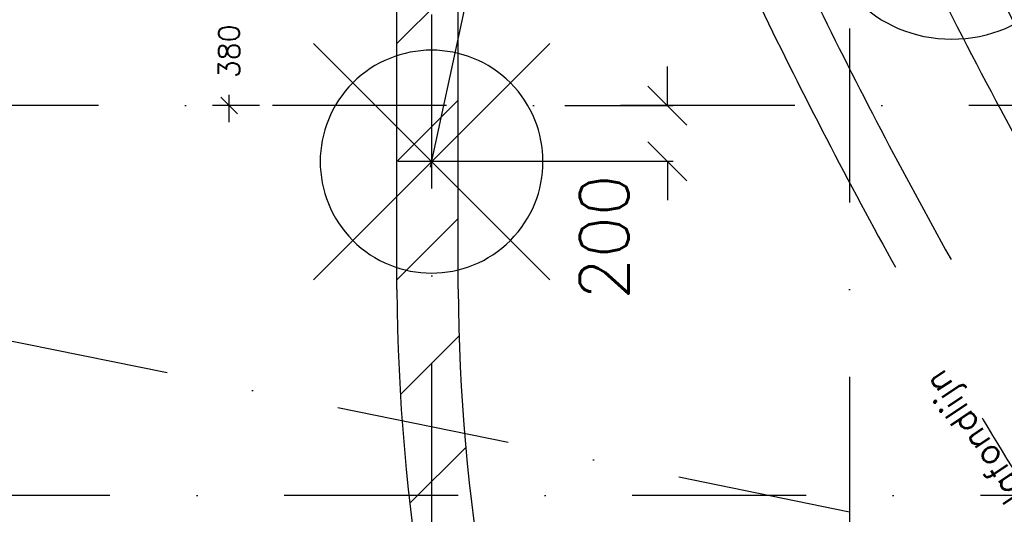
# Model space of a CAD drawing. Extents: x -33344 to 2055880, y -64816 to 121260.
# Tile 105 of 133: x 39505 to 43041, y 74880 to 76655. Entities that reach past the tile are written whole.
import ezdxf
from ezdxf.enums import TextEntityAlignment as Align

# ---------------------------------------------------------------- set-up
doc = ezdxf.new("R2010")
doc.units = 0
doc.header["$LTSCALE"] = 50
doc.header["$MEASUREMENT"] = 0
doc.header["$PDMODE"] = 3
doc.header["$PDSIZE"] = 0.1
for name, pattern in [('DASHED', [0.75, 0.5, -0.25]), ('HIDDENX2', [0.75, 0.5, -0.25]), ('STRAM_0WT$1$DASHDOT', [25, 12.5, -6.25, 0, -6.25]), ('STRAM_0WT$1$DD1', [2.66667, 1.66667, -0.5, 0, -0.5])]:
    doc.linetypes.add(name, pattern=pattern)
doc.layers.get('0').update_dxf_attribs({"linetype": 'CONTINUOUS'})
doc.layers.get('DEFPOINTS').update_dxf_attribs({"linetype": 'CONTINUOUS'})
for name, color, linetype in [('00', 7, 'CONTINUOUS'), ('_DETAILNUMMERS', 4, 'CONTINUOUS'), ('_DETAILNUMMERSTEKST', 4, 'CONTINUOUS'), ('A--A22--_F123-', 9, 'CONTINUOUS'), ('A--L22--', 3, 'CONTINUOUS'), ('A--L22--_F-2--', 7, 'CONTINUOUS'), ('A--L35A2_PLAFONDS', 1, 'HIDDENX2'), ('A--M$1A-_F123-', 1, 'CONTINUOUS'), ('STRAM_0WT$0$A--L$7A-_STRA0', 1, 'STRAM_0WT$1$DASHDOT'), ('STRAM_0WT$0$A--L90--_F---0', 250, 'CONTINUOUS'), ('STRAM_0WT$1$A--L90--_F-23-', 7, 'CONTINUOUS'), ('STRAM_0WT$1$A--L90--_F123-', 7, 'CONTINUOUS'), ('STRAM_0WT$1$A--M$1A-_F123-', 1, 'CONTINUOUS'), ('STRAM_0WT$1$STRAMIEN', 1, 'STRAM_0WT$1$DD1'), ('TEKST_KOZIJNMERK', 2, 'CONTINUOUS'), ('X--LR---_CP', 7, 'CONTINUOUS'), ('XREF', 7, 'CONTINUOUS')]:
    doc.layers.add(name, color=color, linetype=linetype)
doc.styles.add('ALFA-0_25', font='ROMANS')
doc.styles.add('HIEMSTRA', font='romans.shx')
doc.styles.add('STRAM_0WT$1$HIEMSTRA', font='romans.shx')
doc.dimstyles.new('STANDARD$0', dxfattribs={"dimscale": 30, "dimtxt": 2.5, "dimasz": 2, "dimexe": 2, "dimexo": 0, "dimgap": 2, "dimtad": 1, "dimdec": 0, "dimzin": 0, "dimtxsty": 'ALFA-0_25', "dimblk1": 'OBLIQUE', "dimblk2": 'OBLIQUE', "dimsah": 1, "dimcen": -3, "dimdle": 2, "dimclrd": 1, "dimclre": 1, "dimclrt": 2, "dimazin": 3, "dimtfac": 0.666667, "dimtofl": 0, "dimtmove": 0, "dimatfit": 3, "dimtvp": 0.833333, "dimtolj": 1, "dimtzin": 0})
doc.dimstyles.new('STRAM_0WT$0$STANDARD', dxfattribs={"dimscale": 70, "dimtxt": 2.5, "dimasz": 2, "dimexe": 0.3, "dimexo": 0.3, "dimgap": 2, "dimtad": 1, "dimdec": 0, "dimzin": 0, "dimtxsty": 'STRAM_0WT$1$HIEMSTRA', "dimblk1": 'STRAM_0WT$0$_OBLIQUE', "dimblk2": 'STRAM_0WT$0$_OBLIQUE', "dimsah": 1, "dimcen": -0.09, "dimdle": 0.3, "dimclrd": 1, "dimclre": 1, "dimclrt": 4, "dimazin": 3, "dimtfac": 1, "dimtdec": 4, "dimtix": 1, "dimtofl": 0, "dimtmove": 0, "dimatfit": 3, "dimtvp": 625, "dimtolj": 1, "dimtzin": 0})
pattern_1 = [(45, (-40969.6, -75687.13), (-212.132, 212.132), [])]

# ---------------------------------------------------------------- blocks, each defined once
blk = doc.blocks.new('_OBLIQUE')
at = {"color": 0, "linetype": 'BYBLOCK'}
blk.add_line((-0.5, -0.5), (0.5, 0.5), dxfattribs=at)
blk = doc.blocks.new('*D254')
at = {"layer": 'A--M$1A-_F123-', "color": 1}
for p, q in [((40256.9, 76786.4), (40256.9, 76697.7)), ((40366.6, 76726.4), (40196.9, 76726.4)), ((40256.9, 76286.4), (40256.9, 76384.8)), ((40366.6, 76346.4), (40196.9, 76346.4))]:
    blk.add_line(p, q, dxfattribs=at)
at = {"layer": 'DEFPOINTS', "color": 0}
for p in [(40366.6, 76726.4), (40256.9, 76346.4), (40366.6, 76346.4)]:
    blk.add_point(p, dxfattribs=at)
at = {"layer": 'A--M$1A-_F123-', "color": 1, "xscale": 60, "yscale": 60, "zscale": 60}
for p, rotation in [((40256.9, 76726.4), 90), ((40256.9, 76346.4), 270)]:
    blk.add_blockref('_OBLIQUE', p, dxfattribs=dict(at, rotation=rotation))
at = {"layer": 'A--M$1A-_F123-', "color": 2, "insert": (40256.9, 76541.3), "char_height": 75, "attachment_point": 5, "rotation": 90, "style": 'ALFA-0_25'}
blk.add_mtext('\\A1;380', dxfattribs=at)
blk = doc.blocks.new('*D303')
at = {"layer": 'A--M$1A-_F123-', "color": 1}
for p, q in [((47862.3, 75718.5), (47786.8, 75908)), ((47864.7, 75874.5), (44838.7, 74668.4)), ((41452.5, 73318.7), (44485, 74527.4)), ((41561.6, 73207.1), (41486, 73396.6))]:
    blk.add_line(p, q, dxfattribs=at)
at = {"layer": 'DEFPOINTS', "color": 0}
for p in [(47809, 75852.3), (47862.3, 75718.5), (41561.6, 73207.1)]:
    blk.add_point(p, dxfattribs=at)
at = {"layer": 'A--M$1A-_F123-', "color": 1, "xscale": 60, "yscale": 60, "zscale": 60}
for p, rotation in [((47809, 75852.3), 21.73165800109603), ((41508.3, 73340.9), 201.7316580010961)]:
    blk.add_blockref('_OBLIQUE', p, dxfattribs=dict(at, rotation=rotation))
at = {"layer": 'A--M$1A-_F123-', "color": 2, "insert": (44661.8, 74597.9), "char_height": 75, "attachment_point": 5, "rotation": 21.7317, "style": 'ALFA-0_25'}
blk.add_mtext('\\A1;6783', dxfattribs=at)
blk = doc.blocks.new('*U1255')
at = {"layer": 'A--A22--_F123-', "linetype": 'CONTINUOUS'}
h = blk.add_hatch(dxfattribs=at)
h.set_pattern_fill('ALFALINE', color=256, scale=300, style=0)
h.set_pattern_definition(pattern_1)
h.paths.add_polyline_path([(0, 0), (-110, -0.3, 0.164243), (1351.9, -4251.2), (1439, -4184), (1526.1, -4116.9, -0.16422), (110, 0.3)])
at = {"layer": 'A--L22--_F-2--', "color": 3, "linetype": 'CONTINUOUS'}
for points in [[(110, 0.3), (110, 0.3, 0.16422), (1526.1, -4116.9), (1439, -4184)], [(-110, -0.3), (-110, -0.3, 0.164243), (1351.9, -4251.2), (1439, -4184)]]:
    blk.add_lwpolyline(points, format="xyb", dxfattribs=at)
blk = doc.blocks.new('*U1252')
at = {"layer": 'A--A22--_F123-', "linetype": 'CONTINUOUS'}
h = blk.add_hatch(dxfattribs=at)
h.set_pattern_fill('ALFALINE', color=256, scale=300, style=0)
h.set_pattern_definition(pattern_1)
h.paths.add_polyline_path([(0, 0), (-110, -0.3), (-110, 1039.3), (0, 1039.3), (110, 1039.3), (110, 0.3)])
at = {"layer": 'A--L22--_F-2--', "color": 3, "linetype": 'CONTINUOUS'}
for points in [[(-110, -0.3), (-110, -0.3), (-110, 1039.3), (0, 1039.3)], [(110, 0.3), (110, 0.3), (110, 1039.3), (0, 1039.3)]]:
    blk.add_lwpolyline(points, dxfattribs=at)
blk = doc.blocks.new('STRAM_0WT$1$S090024-')
at = {"layer": 'STRAM_0WT$0$A--L90--_F---0', "linetype": 'CONTINUOUS'}
for points in [[(-0.000001, 5.999999), (-0.000001, -6)], [(-6.000001, 0), (5.999999, 0)]]:
    blk.add_lwpolyline(points, dxfattribs=at)
blk.add_lwpolyline([(-4.000001, 0, 1), (3.999998, 0, 1)], format="xyb", close=True, dxfattribs=at)
at = {"layer": 'STRAM_0WT$1$A--L90--_F-23-', "color": 255}
blk.add_circle((0, 0), 0.0123, dxfattribs=at)
at = {"layer": 'STRAM_0WT$1$A--L90--_F123-', "color": 2, "linetype": 'CONTINUOUS'}
for points in [[(-0.000001, 5.999999), (-0.000001, -6)], [(-6.000001, 0), (5.999999, 0)]]:
    blk.add_lwpolyline(points, dxfattribs=at)
blk.add_lwpolyline([(-4.000001, 0, 1), (3.999998, 0, 1)], format="xyb", close=True, dxfattribs=at)
blk = doc.blocks.new('STRAM_0WT$0$_OBLIQUE')
at = {"color": 0, "linetype": 'BYBLOCK'}
blk.add_line((-0.5, -0.5), (0.5, 0.5), dxfattribs=at)
blk = doc.blocks.new('*D1852')
at = {"layer": 'DEFPOINTS', "color": 0, "linetype": 'CONTINUOUS'}
for p in [(-30862.7, 61326), (-34634.8, 43899.6)]:
    blk.add_point(p, dxfattribs=at)
at = {"layer": 'STRAM_0WT$1$A--M$1A-_F123-', "color": 1, "linetype": 'CONTINUOUS'}
blk.add_line((-34639.2, 43879), (-30858.3, 61346.5), dxfattribs=at)
at = {"layer": 'STRAM_0WT$1$A--M$1A-_F123-', "color": 1, "linetype": 'CONTINUOUS', "xscale": 140, "yscale": 140, "zscale": 140, "rotation": 77.78640933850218}
blk.add_blockref('STRAM_0WT$0$_OBLIQUE', (-30862.7, 61326), dxfattribs=at)
at = {"layer": 'STRAM_0WT$1$A--M$1A-_F123-', "color": 4, "linetype": 'CONTINUOUS', "insert": (-33134.9, 52476.7), "char_height": 175, "attachment_point": 5, "rotation": 77.7864, "style": 'STRAM_0WT$1$HIEMSTRA'}
blk.add_mtext('\\A1;R17830', dxfattribs=at)
blk = doc.blocks.new('*D1959')
at = {"layer": 'DEFPOINTS', "color": 0}
for p in [(-34177.9, 44099.6), (-33788.5, 44099.6), (-34775.8, 43899.6)]:
    blk.add_point(p, dxfattribs=at)
at = {"layer": 'STRAM_0WT$1$A--M$1A-_F123-', "color": 1}
for p, q in [((-33788.5, 44099.6), (-33788.5, 44239.6)), ((-34156.9, 44099.6), (-33767.5, 44099.6)), ((-34754.8, 43899.6), (-33767.5, 43899.6)), ((-33788.5, 43899.6), (-33788.5, 43759.6))]:
    blk.add_line(p, q, dxfattribs=at)
at = {"layer": 'STRAM_0WT$1$A--M$1A-_F123-', "color": 1, "xscale": 140, "yscale": 140, "zscale": 140}
for p, rotation in [((-33788.5, 44099.6), 270), ((-33788.5, 43899.6), 90)]:
    blk.add_blockref('STRAM_0WT$0$_OBLIQUE', p, dxfattribs=dict(at, rotation=rotation))
at = {"layer": 'STRAM_0WT$1$A--M$1A-_F123-', "color": 4, "insert": (-34016, 43627.6), "char_height": 175, "attachment_point": 5, "rotation": 90, "style": 'STRAM_0WT$1$HIEMSTRA'}
blk.add_mtext('\\A1;200', dxfattribs=at)
blk = doc.blocks.new('DETAILNR')
at = {"layer": '_DETAILNUMMERS'}
blk.add_circle((32.9, -23.2), 490.7, dxfattribs=at)
at = {"layer": 'X--LR---_CP'}
blk.add_point((0, 0), dxfattribs=at)
at = {"layer": '_DETAILNUMMERSTEKST', "style": 'ALFA-0_25'}
blk.add_attdef('DETAILNR', text='', height=200, rotation=90, dxfattribs=at).set_placement((-618.4, 223.8), align=Align.RIGHT)
blk = doc.blocks.new('STRAM_0WT')
at = {"layer": 'STRAM_0WT$0$A--L$7A-_STRA0'}
for p, q in [((-34634.944, 23800), (-34634.801, 63702.184)), ((-33134.929, 63128.251), (-33134.939, 23800)), ((-33134.934, 42640.886), (-54707.823, 47035.316)), ((-20830.441, 44099.557), (-39925.329, 44099.56)), ((-20789.004, 42699.999), (-39925.329, 42700.003))]:
    blk.add_line(p, q, dxfattribs=at)
at = {"layer": 'STRAM_0WT$1$STRAMIEN', "linetype": 'STRAM_0WT$1$DASHDOT', "xscale": 100, "yscale": 100, "rotation": 315}
blk.add_blockref('STRAM_0WT$1$S090024-', (-34635.314, 43898.412), dxfattribs=at)
at = {"layer": 'STRAM_0WT$1$A--M$1A-_F123-', "linetype": 'CONTINUOUS'}
dim = blk.add_radius_dim(center=(-34634.78, 43899.561), mpoint=(-30862.725, 61325.992), dimstyle='STRAM_0WT$0$STANDARD', dxfattribs=at)
dim.commit()
dim.dimension.update_dxf_attribs({"geometry": '*D1852', "text_midpoint": (-33134.932, 52476.749), "dimtype": 132})
at = {"layer": 'STRAM_0WT$1$A--M$1A-_F123-'}
dim = blk.add_linear_dim(base=(-33788.531, 44099.559), p1=(-34775.777, 43899.561), p2=(-34177.932, 44099.559), angle=90, dimstyle='STRAM_0WT$0$STANDARD', override={"dimcen": -0.09}, dxfattribs=at)
dim.commit()
dim.dimension.update_dxf_attribs({"geometry": '*D1959', "text_midpoint": (-34016.031, 43627.569), "dimtype": 128})

msp = doc.modelspace()

# ---------------------------------------------------------------- linework, layer by layer
at = {"layer": 'A--L35A2_PLAFONDS', "ltscale": 50}
for centre, radius, start, end in [((59924.4, 85387.1), 18573.3, 189.31497, 208.24153), ((59924.4, 85387), 18982.3, 205.72749, 220.0482), ((59924.4, 85387), 19170.3, 205.72885, 220.04503), ((59417, 85059.1), 18982.3, 205.44293, 218.07302), ((59417, 85059.1), 19170.3, 205.25768, 217.88975)]:
    msp.add_arc(centre, radius, start, end, dxfattribs=at)

# ---------------------------------------------------------------- block references
at = {"layer": '00'}
ref = msp.add_blockref('DETAILNR', (42829, 77041.6), dxfattribs=dict(at, rotation=90))
ref.add_attrib('DETAILNR', 'ih19a', dxfattribs={"layer": '_DETAILNUMMERSTEKST', "height": 200, "rotation": 90, "style": 'ALFA-0_25'}).set_placement((43493.6, 78112.4), align=Align.RIGHT)
at = {"layer": 'A--L22--'}
msp.add_blockref('*U1252', (40969.6, 75687.1), dxfattribs=at)
at = {"layer": 'A--L22--', "linetype": 'CONTINUOUS'}
msp.add_blockref('*U1255', (40969.6, 75687.1), dxfattribs=at)
at = {"layer": 'XREF', "linetype": 'DASHED', "ltscale": 20}
msp.add_blockref('STRAM_0WT', (75619.4, 32246.9), dxfattribs=at)

# ---------------------------------------------------------------- texts
at = {"layer": 'TEKST_KOZIJNMERK', "style": 'HIEMSTRA'}
msp.add_text('plafondlijn', height=90, rotation=123.6832, dxfattribs=at).set_placement((43160.6, 74893.7))

# ---------------------------------------------------------------- dimensions: what is measured, and where the dimension line sits
at = {"layer": 'A--M$1A-_F123-'}
for base, p1, p2, angle, picture, middle, dimtype in [((40256.9, 76346.4), (40366.6, 76726.4), (40366.6, 76346.4), 90, '*D254', (40256.9, 76541.3), 160), ((47809, 75852.3), (41561.6, 73207.1), (47862.3, 75718.5), 21.7317, '*D303', (44661.8, 74597.9), 161)]:
    dim = msp.add_linear_dim(base=base, p1=p1, p2=p2, angle=angle, dimstyle='STANDARD$0', dxfattribs=at)
    dim.commit()
    dim.dimension.update_dxf_attribs({"geometry": picture, "text_midpoint": middle, "dimtype": dimtype})

doc.saveas('drawing.dxf')
